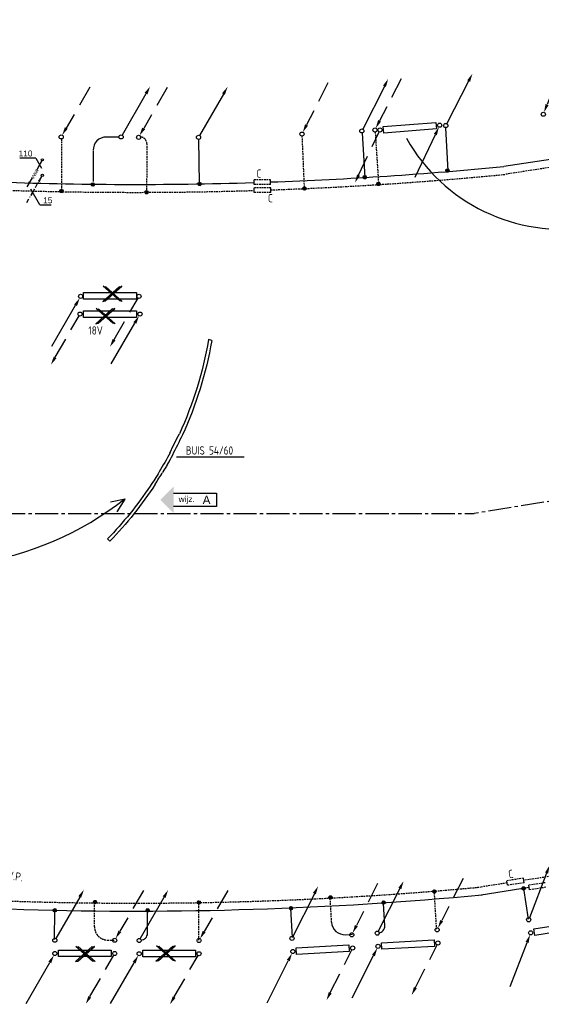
# Model space of a CAD drawing. Extents: x -132501 to 411300, y -42818 to 427495.
# Tile 6 of 256: x -109012 to -101118, y 11231 to 26121. Entities that reach past the tile are written whole.
import ezdxf
from ezdxf.enums import TextEntityAlignment as Align

# ---------------------------------------------------------------- set-up
doc = ezdxf.new("R2010")
doc.units = 0
doc.header["$LTSCALE"] = 50
for name, pattern in [('DASHED', [0.75, 0.5, -0.25]), ('HIDDEN', [9.525, 6.35, -3.175]), ('KWATER', [10, 7, -1, 1, -1])]:
    doc.linetypes.add(name, pattern=pattern)
doc.layers.get('0').update_dxf_attribs({"linetype": 'CONTINUOUS'})
for name, color, linetype in [('52AF', 6, 'CONTINUOUS'), ('53---0--WATERINST', 2, 'CONTINUOUS'), ('54GA', 3, 'CONTINUOUS'), ('56WD', 1, 'CONTINUOUS'), ('kruis', 3, 'CONTINUOUS'), ('WL------_WOLK', 1, 'CONTINUOUS'), ('WL5232--', 4, 'CONTINUOUS'), ('WL531---', 160, 'CONTINUOUS'), ('WL570---_TOEVOER', 3, 'CONTINUOUS'), ('WM5232--', 1, 'CONTINUOUS'), ('WM531---', 1, 'CONTINUOUS')]:
    doc.layers.add(name, color=color, linetype=linetype)
doc.styles.add('BURO-018', font='ARIAL.TTF', dxfattribs={"height": 63})
doc.styles.add('ISO25', font='ISO', dxfattribs={"width": 0.9, "height": 125})
doc.styles.get("Standard").update_dxf_attribs({"font": 'ARIAL.TTF'})

# ---------------------------------------------------------------- blocks, each defined once
blk = doc.blocks.new('CIRC1MM')
at = {"color": 2, "linetype": 'Continuous'}
for p, q in [((-0.5, 0), (0.5, 0)), ((-0.49, 0.1), (0.49, 0.1)), ((-0.46, 0.2), (0.46, 0.2)), ((-0.4, 0.3), (0.4, 0.3)), ((-0.3, 0.4), (0.3, 0.4)), ((-0.49, -0.1), (0.49, -0.1)), ((-0.46, -0.2), (0.46, -0.2)), ((-0.4, -0.3), (0.4, -0.3)), ((-0.3, -0.4), (0.3, -0.4))]:
    blk.add_line(p, q, dxfattribs=at)
blk.add_circle((0, 0), 0.5, dxfattribs=at)
blk = doc.blocks.new('CV3')
at = {"color": 2, "linetype": 'Continuous'}
blk.add_line((-434, -754), (-77, -135), dxfattribs=at)
blk.add_circle((0, 0), 31.2, dxfattribs=at)
blk.add_solid([(-98, -122), (-55, -147), (-14, -27)], dxfattribs=at)
blk = doc.blocks.new('CV2')
at = {"color": 2, "linetype": 'Continuous'}
blk.add_line((376, 653), (15, 28), dxfattribs=at)
blk.add_circle((0, 0), 31.2, dxfattribs=at)
blk.add_solid([(356, 668), (399, 643), (440, 764)], dxfattribs=at)
blk = doc.blocks.new('CVR3')
at = {"color": 2, "linetype": 'HIDDEN'}
blk.add_line((434, 754), (77, 135), dxfattribs=at)
at = {"color": 2, "linetype": 'Continuous'}
blk.add_circle((0, 0), 31.2, dxfattribs=at)
blk.add_solid([(98, 122), (55, 147), (14, 27)], dxfattribs=at)
blk = doc.blocks.new('CVR2')
at = {"color": 2, "linetype": 'HIDDEN'}
blk.add_line((-376, -653), (-15, -28), dxfattribs=at)
at = {"color": 2, "linetype": 'Continuous'}
blk.add_circle((0, 0), 31.2, dxfattribs=at)
blk.add_solid([(-356, -668), (-399, -643), (-440, -764)], dxfattribs=at)
blk = doc.blocks.new('RADO800')
at = {"color": 3, "linetype": 'Continuous'}
for p, q in [((54, 52), (854, 52)), ((54, -48), (54, 52)), ((854, 52), (854, -48)), ((854, -48), (54, -48))]:
    blk.add_line(p, q, dxfattribs=at)
at = {"linetype": 'Continuous'}
for name, p in [('CV2', (0, 200)), ('CVR3', (907, 200)), ('CV3', (0, 0)), ('CVR2', (907, 0))]:
    blk.add_blockref(name, p, dxfattribs=at)
blk = doc.blocks.new('kruis')
at = {"layer": 'WL570---_TOEVOER'}
for p, q in [((201259, 14688), (201006, 14460)), ((201264, 14467), (201013, 14689)), ((201013, 14689), (201048, 14672)), ((201043, 14468), (201294, 14690)), ((201048, 14672), (201048, 14686)), ((201048, 14686), (201301, 14459)), ((201294, 14690), (201259, 14673)), ((201259, 14673), (201259, 14688)), ((201006, 14460), (201043, 14468)), ((201301, 14459), (201264, 14467))]:
    blk.add_line(p, q, dxfattribs=at)
for points in [[(201043, 14468), (201006, 14460), (201259, 14688), (201259, 14673)], [(201259, 14688), (201006, 14460), (201259, 14673)], [(201048, 14672), (201013, 14689), (201264, 14467)], [(201259, 14673), (201294, 14690), (201043, 14468)], [(201043, 14468), (201259, 14673), (201259, 14673)], [(201264, 14467), (201301, 14459), (201048, 14686), (201048, 14672)], [(201048, 14686), (201301, 14459), (201048, 14672)], [(201264, 14467), (201048, 14672), (201048, 14672)], [(201051, 14478), (201253, 14670), (201176, 14589)], [(201220, 14511), (201140, 14600), (201052, 14666)], [(201256, 14476), (201054, 14669), (201131, 14588)], [(201087, 14513), (201167, 14601), (201255, 14668)]]:
    blk.add_solid(points, dxfattribs=at)
blk = doc.blocks.new('gfdsb')
at = {"layer": '56WD', "color": 3, "linetype": 'Continuous'}
for p, q in [((195508, 18623), (195558, 18615)), ((195550, 15220), (195596, 15238))]:
    blk.add_line(p, q, dxfattribs=at)
for radius, start, end in [(5786, 163.5945, 178.4102), (5736, 163.5239, 178.4486), (5786, 181.8071, 184.7725), (5736, 181.6508, 184.9879), (5786, 186.8567, 197.7999), (5736, 187.526, 197.7732)]:
    blk.add_arc((201058, 16989), radius, start, end, dxfattribs=at)
at = {"layer": 'WL570---_TOEVOER'}
for centre, radius, start, end in [((204359, 16995), 9085, 179.0271, 181.1902), ((117406, 16916), 77919, 359.93187, 0.16756), ((199361, 16891), 4086, 181.1902, 185.3894), ((188212, 15680), 7129, 4.9689, 6.6604), ((197182, 16564), 1839, 182.2968, 190.2171)]:
    blk.add_arc(centre, radius, start, end, dxfattribs=at)
blk = doc.blocks.new('wd_wijzigingspijl')
at = {"color": 3}
for p, q in [((4, 2), (17, 2)), ((17, 2), (17, -2)), ((17, -2), (4, -2))]:
    blk.add_line(p, q, dxfattribs=at)
blk.add_solid([(4, 4), (0, 0), (4, -4)], dxfattribs=at)
at = {"color": 1}
blk.add_attdef('T2', text='', height=1.8, dxfattribs=at).set_placement((8, 0), align=Align.MIDDLE)
at = {"color": 3}
blk.add_attdef('T1', text='', height=2.5, dxfattribs=at).set_placement((14, 0), align=Align.MIDDLE)
blk = doc.blocks.new('fywsu')
at = {"layer": '54GA', "color": 1, "linetype": 'Continuous'}
blk.add_line((217062, 19509), (218088, 19509), dxfattribs=at)
at = {"layer": '56WD'}
for p, q in [((231925, 25423), (222015, 23900)), ((216192, 24346), (216001, 24346)), ((222398, 12996), (221671, 12884)), ((219621, 12284), (219726, 12291))]:
    blk.add_line(p, q, dxfattribs=at)
at = {"layer": '56WD', "linetype": 'DASHED'}
for p, q in [((231040, 25166), (222030, 23781)), ((220070, 24423), (220121, 23631)), ((215322, 24316), (215321, 23546)), ((218961, 24363), (218996, 23567)), ((216614, 24246), (216611, 23542)), ((235519, 15135), (222313, 13104)), ((222065, 13066), (221656, 13003)), ((219410, 12473), (219390, 12828)), ((220999, 12366), (220966, 12921)), ((215822, 12404), (215824, 12760)), ((217402, 12201), (217402, 12757)), ((216021, 12203), (216126, 12203))]:
    blk.add_line(p, q, dxfattribs=at)
at = {"layer": '56WD', "color": 3, "linetype": 'Continuous'}
for p, q in [((220191, 24504), (220988, 24568)), ((220988, 24568), (220996, 24468)), ((220199, 24405), (220191, 24504)), ((220996, 24468), (220199, 24405)), ((215656, 21893), (215656, 21993)), ((215656, 21993), (216456, 21993)), ((216456, 21893), (215656, 21893)), ((216456, 21993), (216456, 21893)), ((215656, 21717), (216456, 21717)), ((215656, 21617), (215656, 21717)), ((216456, 21617), (215656, 21617)), ((216456, 21717), (216456, 21617))]:
    blk.add_line(p, q, dxfattribs=at)
at = {"layer": '56WD', "linetype": 'Continuous'}
for p, q in [((221135, 24488), (221170, 23835)), ((217397, 24313), (217408, 23639)), ((219871, 24411), (219912, 23735)), ((215801, 24140), (215800, 23672)), ((222388, 12518), (222319, 12984)), ((218818, 12243), (218794, 12678)), ((220216, 12420), (220196, 12756)), ((215217, 12211), (215220, 12647)), ((216624, 12302), (216624, 12639))]:
    blk.add_line(p, q, dxfattribs=at)
at = {"layer": '56WD', "color": 2, "linetype": 'Continuous'}
for p, q in [((218236, 23631), (218237, 23701)), ((218487, 23631), (218488, 23701)), ((218240, 23509), (218241, 23579)), ((218491, 23509), (218492, 23579)), ((222322, 13069), (222312, 13138)), ((222074, 13031), (222063, 13100)), ((222405, 12962), (222395, 13032))]:
    blk.add_line(p, q, dxfattribs=at)
at = {"layer": '56WD', "color": 2, "linetype": 'DASHED'}
for p, q in [((218488, 23701), (218237, 23701)), ((218487, 23631), (218236, 23631)), ((218492, 23579), (218241, 23579)), ((218491, 23509), (218240, 23509)), ((222312, 13138), (222063, 13100)), ((222322, 13069), (222074, 13031)), ((222644, 13070), (222395, 13032)), ((222654, 13001), (222405, 12962))]:
    blk.add_line(p, q, dxfattribs=at)
at = {"layer": '56WD', "linetype": 'Continuous'}
for centre, radius, start, end in [((216001, 24146), 200, 89.8441, 179.9344), ((219609, 12484), 200, 183.1946, 273.3309), ((220116, 12414), 100, 273.3309, 3.4212), ((216524, 12303), 100, 269.8441, 359.9344)]:
    blk.add_arc(centre, radius, start, end, dxfattribs=at)
at = {"layer": '56WD', "linetype": 'DASHED'}
for centre, radius, start, end in [((216514, 24247), 100, 359.7079, 89.8441), ((216427, 81545), 58035, 272.03812, 275.54027), ((216427, 81545), 58035, 267.74125, 271.78491), ((216438, 69016), 56255, 261.3397, 275.3424), ((216022, 12403), 200, 179.7079, 269.8441)]:
    blk.add_arc(centre, radius, start, end, dxfattribs=at)
at = {"layer": '56WD'}
for centre, radius, start, end in [((216427, 81545), 57915, 272.03952, 275.53696), ((216427, 81545), 57915, 267.86436, 271.78304), ((216438, 69016), 56375, 261.2349, 275.3424)]:
    blk.add_arc(centre, radius, start, end, dxfattribs=at)
at = {"layer": 'WL570---_TOEVOER'}
for p, q in [((216284, 18872), (216067, 18827)), ((216279, 18872), (216158, 18681))]:
    blk.add_line(p, q, dxfattribs=at)
for centre, radius, start, end in [((222896, 25652), 2700, 209.3277, 348.7701), ((213314, 22653), 4804, 189.3345, 308.1443)]:
    blk.add_arc(centre, radius, start, end, dxfattribs=at)
at = {"layer": '56WD', "linetype": 'Continuous'}
for name, p, rotation in [('CVR3', (222615, 24691), 8.759324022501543), ('CVR3', (218962, 24391), 3.075595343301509), ('CV2', (219868, 24439), 3.075595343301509), ('CVR3', (220066, 24453), 2.719365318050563), ('CV2', (221138, 24520), 2.719365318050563), ('CVR2', (220142, 24453), 4.573921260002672), ('CV3', (221046, 24525), 4.573921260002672), ('RADO800', (222423, 12312), 8.897354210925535), ('RADO800', (220113, 12108), 3.149173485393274), ('RADO800', (218823, 12030), 3.315480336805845)]:
    blk.add_blockref(name, p, dxfattribs=dict(at, rotation=rotation))
for name, p in [('CVR3', (215319, 24348)), ('CV2', (216225, 24348)), ('CVR3', (216490, 24342)), ('CV2', (217397, 24342)), ('CV3', (215612, 21937)), ('CVR2', (216496, 21937)), ('CVR2', (215604, 21669)), ('CV3', (216510, 21669)), ('RADO800', (215222, 12000)), ('RADO800', (216498, 11996))]:
    blk.add_blockref(name, p, dxfattribs=at)
at = {"layer": '56WD', "linetype": 'Continuous', "yscale": 50, "zscale": 50}
for p, xscale, rotation in [((221163, 23841), 49.99999999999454, 354.4383811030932), ((219911, 23740), 50.00000000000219, 3.329887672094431), ((215321, 23531), 49.9999999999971, 351.1084934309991), ((215797, 23629), 49.9999999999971, 351.1084934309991), ((217412, 23637), 49.9999999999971, 351.1084934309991), ((218998, 23569), 49.99999999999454, 354.4383811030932), ((220119, 23639), 50.00000000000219, 3.329887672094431), ((220965, 12936), 49.99999999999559, 174.5952571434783), ((222316, 12984), 50.00000000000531, 179.8099683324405), ((219395, 12846), 49.999999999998, 183.4867637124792), ((215222, 12651), 49.9999999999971, 171.1084934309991), ((215830, 12778), 50, 180), ((216627, 12652), 49.9999999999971, 171.1084934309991), ((217403, 12771), 49.9999999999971, 171.1084934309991), ((218796, 12683), 49.99999999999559, 174.5952571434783), ((220198, 12770), 49.99999999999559, 174.5952571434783)]:
    blk.add_blockref('CIRC1MM', p, dxfattribs=dict(at, xscale=xscale, rotation=rotation))
at = {"layer": '56WD', "linetype": 'Continuous', "xscale": 50, "yscale": 50, "zscale": 50}
blk.add_blockref('CIRC1MM', (216610, 23512), dxfattribs=at)
at = {"layer": 'kruis'}
for p in [(14940, 7400), (14835, 7064), (14529, -2582), (15747, -2575)]:
    blk.add_blockref('kruis', p, dxfattribs=at)
at = {"layer": 'WL570---_TOEVOER', "xscale": -1, "rotation": 333.7674254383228}
blk.add_blockref('gfdsb', (384736, -81855), dxfattribs=at)
at = {"layer": 'WL570---_TOEVOER', "xscale": 50, "yscale": 50, "zscale": 50}
blk.add_blockref('wd_wijzigingspijl', (216818, 18860), dxfattribs=at).add_auto_attribs({'T1': 'A', 'T2': 'wijz.'})
at = {"layer": '54GA', "color": 2, "linetype": 'Continuous', "style": 'ISO25', "width": 0.9}
blk.add_text('BUIS 54/60', height=125, dxfattribs=at).set_placement((217205, 19544))
at = {"layer": '56WD', "color": 2, "linetype": 'Continuous', "style": 'ISO25', "width": 0.9}
for s, rotation, p in [('C', 0.2215, (218274, 23731)), ('C', 0.2215, (218448, 23359)), ('C', 8.9756, (222096, 13135)), ('V.P.', 352.131, (214497, 13122))]:
    blk.add_text(s, height=125, rotation=rotation, dxfattribs=at).set_placement(p)
blk.add_text('18V', height=125, dxfattribs=at).set_placement((215730, 21359))
blk = doc.blocks.new('LDV2')
at = {"color": 0, "linetype": 'Continuous'}
for p, q in [((-0.25, -0.43), (-2.5, -4.33)), ((-4.5, -7.79), (-6.75, -11.69))]:
    blk.add_line(p, q, dxfattribs=at)
blk.add_lwpolyline([(-6.75, -11.69, 0, 1, 0), (-5.5, -9.53, 1, 1, 0)], format="xyseb", dxfattribs=at)
blk.add_circle((0, 0), 0.5, dxfattribs=at)
at = {"color": 0, "linetype": 'Continuous', "style": 'BURO-018'}
blk.add_attdef('LD_TEXT1', text='', height=1.8, rotation=60, dxfattribs=at).set_placement((-3.5, -6.06), align=Align.MIDDLE)
blk = doc.blocks.new('LDV4109')
at = {"color": 0, "linetype": 'Continuous'}
for p, q in [((-3, -5.2), (-2.06, -3.57)), ((-1.69, -2.92), (-1.5, -2.6)), ((-1.13, -1.95), (-0.25, -0.43)), ((-4.88, -8.44), (-3.94, -6.82)), ((-3.56, -6.17), (-3.38, -5.85)), ((-6.75, -11.69), (-5.81, -10.07)), ((-5.44, -9.42), (-5.25, -9.09))]:
    blk.add_line(p, q, dxfattribs=at)
blk.add_lwpolyline([(-0.25, -0.43, 0, 1, 0), (-1.5, -2.6, 1, 1, 0)], format="xyseb", dxfattribs=at)
blk.add_circle((0, 0), 0.5, dxfattribs=at)
blk = doc.blocks.new('*U867', base_point=(214992, 216212, 2700))
at = {"color": 0, "linetype": 'Continuous'}
for p, q in [((214934, 216312, 2700), (214694, 216312, 2700)), ((214934, 216312, 2700), (215021, 216162, 2700)), ((214963, 216162, 2700), (215021, 216262, 2700))]:
    blk.add_line(p, q, dxfattribs=at)
at = {"color": 0, "linetype": 'Continuous', "style": 'BURO-018'}
blk.add_text('110', height=90, dxfattribs=at).set_placement((214884, 216337, 2700), align=Align.RIGHT)
blk = doc.blocks.new('*U868', base_point=(214886, 215794, 2700))
at = {"color": 0, "linetype": 'Continuous'}
for p, q in [((214915, 215844, 2700), (214857, 215744, 2700)), ((214996, 215604, 2700), (214857, 215844, 2700)), ((214996, 215604, 2700), (215167, 215604, 2700))]:
    blk.add_line(p, q, dxfattribs=at)
at = {"color": 0, "linetype": 'Continuous', "style": 'BURO-018'}
blk.add_text('15', height=90, dxfattribs=at).set_placement((215046, 215629, 2700))
blk = doc.blocks.new('ga5ybfdyw')
at = {"layer": '53---0--WATERINST', "color": 5, "linetype": 'KWATER'}
for p in [(232493, 212712), (210424, 210937)]:
    blk.add_line(p, (221569, 210937), dxfattribs=at)
at = {"layer": 'WL5232--', "color": 2}
ref = blk.add_blockref('LDV2', (215035, 216286, 2700), dxfattribs=dict(at, xscale=35, yscale=35, zscale=35))
ref.add_attrib('LD_TEXT1', 'vwa', dxfattribs={"layer": '0', "color": 1, "linetype": 'Continuous', "height": 63, "rotation": 60, "style": 'BURO-018'}).set_placement((214913, 216074, 2700), align=Align.MIDDLE)
at = {"layer": 'WL531---', "color": 2, "xscale": 35, "yscale": 35, "zscale": 35}
blk.add_blockref('LDV4109', (215034, 216051, 2700), dxfattribs=at)
at = {"layer": 'WM5232--'}
blk.add_blockref('*U867', (214992, 216212, 2700), dxfattribs=at)
at = {"layer": 'WM531---'}
blk.add_blockref('*U868', (214886, 215794, 2700), dxfattribs=at)
at = {"layer": '52AF', "color": 2, "linetype": 'Continuous', "style": 'ISO25', "width": 0.9}
blk.add_text('afvoeren en water indien niet goed gepositioneerd aanpassen', height=125, dxfattribs=at).set_placement((210513, 218267))

msp = doc.modelspace()

# ---------------------------------------------------------------- block references
at = {"layer": 'WL------_WOLK'}
for name, p in [('ga5ybfdyw', (-323702.0225, -192284.258)), ('fywsu', (-323702.0225, 0))]:
    msp.add_blockref(name, p, dxfattribs=at)

doc.saveas('drawing.dxf')
